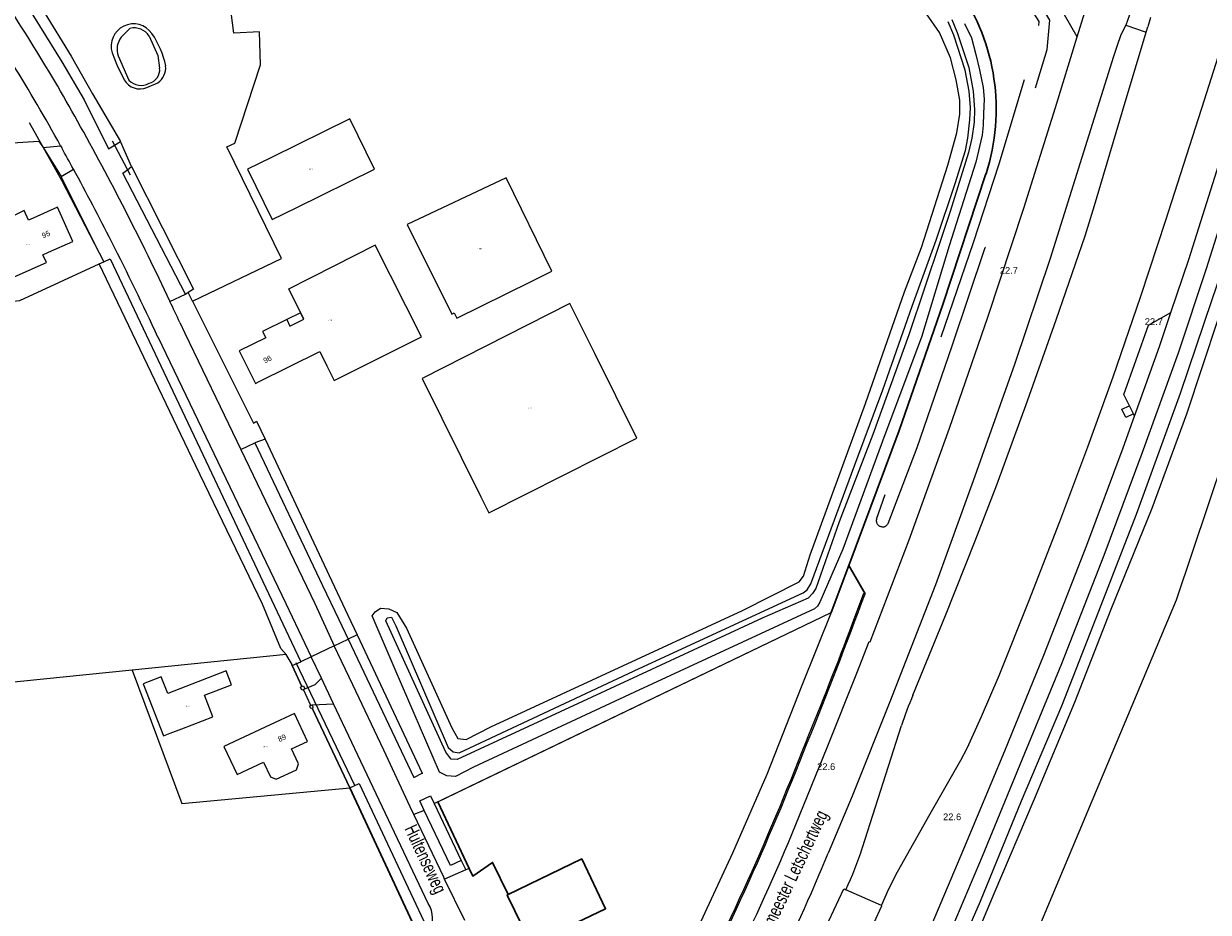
# Model space of a CAD drawing. Header units: metres. Extents: x 120324 to 133000, y 395500 to 402438.
# Tile 23 of 95: x 125785 to 126007, y 397692 to 397859. Entities that reach past the tile are written whole.
import ezdxf

# ---------------------------------------------------------------- set-up
doc = ezdxf.new("R2010")
doc.units = ezdxf.units.M
for name, pattern in [('DGN1', [76.057638, 0, -76.057638]), ('DGN2', [101.410184, 50.705092, -50.705092]), ('DGN3', [152.115276, 101.410184, -50.705092])]:
    doc.linetypes.add(name, pattern=pattern)
for name, color, linetype, lineweight, true_color in [('gg-afsc-hekwerk', 7, 'Continuous', 30, 0x00d228), ('gg-kntw-bovenkant insteek waterloop', 7, 'Continuous', 0, 0xa0a0ff), ('gg-kntw-greppel-droge sloot', 7, 'DGN2', 0, 0x00c8ff), ('gg-kwrk-duiker nz buis', 7, 'DGN2', 0, 0x969696), ('gg-kwrk-kunstwerk', 7, 'Continuous', 0, 0xd2d2d2), ('gt-grn-groengrens', 7, 'Continuous', 0, 0x96c800), ('gt-grn-weggrens', 7, 'Continuous', 0, 0x787878), ('gx-grn-maaiveld', 7, 'Continuous', 0, 0xb88d57), ('kenmerkpunt-x pandkandidaat', 7, 'Continuous', 0, 0xb88d57)]:
    doc.layers.add(name, color=color, linetype=linetype, lineweight=lineweight, true_color=true_color)
for name, color, linetype, lineweight in [('gg-anno-huisnummerreeks BGT', 7, 'Continuous', 13), ('gg-anno-openbare ruimte label', 7, 'Continuous', 13), ('gg-bbg-hoofdgebouw', 1, 'Continuous', 30), ('gg-bbg-luifel en loopbrug', 1, 'DGN2', 0), ('gg-knt-onverhard', 7, 'DGN3', 0), ('gg-knt-verharding', 7, 'Continuous', 0), ('gg-kntw-beschoeiing', 4, 'Continuous', 0), ('gt-anno-nummer hm paal', 7, 'Continuous', 0), ('gt-grn-vlakafsluiter', 6, 'DGN1', 0)]:
    doc.layers.add(name, color=color, linetype=linetype, lineweight=lineweight)
doc.styles.add('StyleArial', font='arial.ttf')
doc.styles.add('Styledgn001', font='dgn001.shx')

msp = doc.modelspace()

# ---------------------------------------------------------------- linework, layer by layer
at = {"layer": 'gg-afsc-hekwerk'}
for p, q in [((125939.62, 397757.07), (125936.33, 397748.28)), ((125942.68, 397751.8), (125939.62, 397757.07)), ((125859.12, 397687.66), (125846.18, 397715.44)), ((125868.53, 397700.33), (125862.65, 397712.84)), ((125868.53, 397700.33), (125862.65, 397712.84))]:
    msp.add_line(p, q, dxfattribs=at)
at = {"layer": 'gg-afsc-hekwerk', "flags": 128}
for points in [[(125939.62, 397757.07), (125949.1, 397782.39), (125957.25, 397805.99), (125965.33, 397830.48)], [(125875.85, 397695.45), (125872.93, 397701.49), (125869.19, 397698.92), (125868.53, 397700.33)], [(125875.85, 397695.45), (125872.93, 397701.49), (125869.19, 397698.92), (125868.53, 397700.33)]]:
    msp.add_lwpolyline(points, dxfattribs=at)
at = {"layer": 'gg-afsc-hekwerk'}
msp.add_arc((125927.7, 397842.61), 39.54, 342.1396, 34.3512, dxfattribs=at)
at = {"layer": 'gg-bbg-hoofdgebouw', "flags": 128}
for points in [[(125884.61, 397677.05), (125892.89, 397681.05), (125888.57, 397690.13), (125894.08, 397692.78), (125889.61, 397702.12), (125875.85, 397695.45)], [(125875.85, 397695.45), (125875.64, 397695.34), (125880.02, 397686.4)]]:
    msp.add_lwpolyline(points, dxfattribs=at)
at = {"layer": 'gg-bbg-luifel en loopbrug', "flags": 128}
for points in [[(125837.54, 397803.25), (125836.96, 397804.43), (125834.36, 397803.16)], [(125834.36, 397803.16), (125834.95, 397801.95), (125837.54, 397803.25)]]:
    msp.add_lwpolyline(points, dxfattribs=at)
at = {"layer": 'gg-knt-onverhard'}
for p, q in [((125867.93, 397700.07), (125863.94, 397698.33)), ((125868.53, 397700.33), (125867.93, 397700.07))]:
    msp.add_line(p, q, dxfattribs=at)
at = {"layer": 'gg-knt-verharding'}
for p, q in [((125992.47, 397860.94), (125991.53, 397858.3)), ((125996.15, 397859.73), (125995.65, 397858.01)), ((125995.35, 397857), (125995.65, 397858.01)), ((125992.96, 397785.48), (125992.23, 397787)), ((125993.16, 397785.08), (125992.96, 397785.48)), ((125840.86, 397735.96), (125838.94, 397740)), ((125843.12, 397731.21), (125840.86, 397735.96)), ((125839.14, 397731.02), (125843.12, 397731.21)), ((125860.87, 397693.77), (125843.12, 397731.21)), ((125942.19, 397704.3), (125949.51, 397727.14)), ((125867.73, 397690.59), (125863.94, 397698.33))]:
    msp.add_line(p, q, dxfattribs=at)
at = {"layer": 'gg-knt-verharding', "flags": 128}
for points in [[(125982.42, 397856.14), (125983.84, 397860.75), (125984.09, 397862.76)], [(125991.53, 397858.3), (125990.57, 397856.53), (125989.82, 397854.3), (125989.22, 397852.44)], [(125929.74, 397708.58), (125935.59, 397722.99), (125941.16, 397736.9), (125943.45, 397742.86), (125943.61, 397742.82), (125950.93, 397761.88), (125958.48, 397782.84), (125965.68, 397803.59), (125972.44, 397824.01), (125978.36, 397842.89), (125982.42, 397856.14)], [(125951.65, 397732.78), (125957.75, 397747.73), (125963.3, 397761.74), (125967.35, 397772.2), (125973.1, 397787.94), (125978.46, 397803.1), (125983.88, 397818.87), (125985.65, 397824.56), (125990.9, 397842.2), (125995.35, 397857)], [(125989.22, 397852.44), (125977.38, 397814.59), (125970.68, 397794.76), (125962.95, 397772.93), (125955.88, 397753.47), (125947.32, 397731.55), (125940.27, 397713.87), (125935.8, 397703.2)], [(125945.77, 397693.39), (125947.14, 397696.52), (125948.78, 397699.71), (125954.87, 397710.56), (125960.6, 397720.6), (125961.8, 397722.86), (125964.52, 397728.82), (125967.77, 397736.51), (125973.33, 397750.41), (125979.14, 397765.31), (125984.42, 397779.34), (125989.17, 397792.43), (125994.33, 397807.55), (125999.04, 397821.79), (126006.26, 397844.32), (126008.84, 397852.41)], [(125999.98, 397804.48), (126003.32, 397814.4), (126008.21, 397829.86), (126011.45, 397840.18), (126014.7, 397850.41)], [(125932.5, 397636.46), (125933.05, 397637.38), (125941, 397651.94), (125949.97, 397669.44), (125957.79, 397686.42), (125964.65, 397702.66), (125972.2, 397720.86), (125979.53, 397738.74), (125987.48, 397759.03), (125994.61, 397778.14), (126001.36, 397796.92), (126006.63, 397812.76), (126011.59, 397828.35), (126012.33, 397830.75)], [(125992.23, 397787), (125991.18, 397789.15), (125995.75, 397802.09), (125999.98, 397804.48)], [(125993.16, 397785.08), (125997.84, 397798.12), (125999.98, 397804.48)], [(125929.34, 397638.26), (125930, 397639.36), (125937.72, 397653.47), (125946.88, 397671.63), (125954.57, 397688.37), (125961.18, 397704), (125968.86, 397722.36), (125976.18, 397740.27), (125984.21, 397760.92), (125991.02, 397779.14), (125993.16, 397785.08)], [(125992.96, 397785.48), (125991.54, 397784.79), (125990.77, 397786.35), (125992.23, 397787)], [(125858.18, 397710.44), (125857.48, 397711.91), (125852.57, 397722.49), (125846.77, 397734.72), (125843.24, 397742.05)], [(125837.73, 397733.98), (125839.71, 397734.79), (125840.86, 397735.96)], [(125863.94, 397698.33), (125863.76, 397698.7), (125858.18, 397710.44)], [(125929.39, 397677.01), (125935.87, 397690.53), (125938.71, 397696.52), (125939.07, 397696.34)], [(125932.61, 397665.71), (125938.62, 397677.73), (125945.85, 397693.34), (125945.77, 397693.39)]]:
    msp.add_lwpolyline(points, dxfattribs=at)
at = {"layer": 'gg-knt-verharding'}
for centre, radius, start, end in [((126000.9, 397710.87), 53.9, 156.0172, 162.4303), ((125554.56, 397863.06), 405.74, 333.4835, 337.6202), ((125542.79, 397866.97), 425.76, 333.9042, 337.3783), ((125885.52, 397721.92), 59.35, 334.4769, 342.739), ((125855.93, 397690.78), 5.77, 335.3813, 31.1633)]:
    msp.add_arc(centre, radius, start, end, dxfattribs=at)
at = {"layer": 'gg-kntw-beschoeiing'}
for p, q in [((125861.97, 397712.52), (125936.33, 397748.28)), ((125835.17, 397738.87), (125835.39, 397738.38)), ((125835.39, 397738.38), (125837.21, 397734.42)), ((125839.12, 397730.4), (125846.18, 397715.44))]:
    msp.add_line(p, q, dxfattribs=at)
at = {"layer": 'gg-kntw-bovenkant insteek waterloop'}
for p, q in [((125861.3, 397713.93), (125861.97, 397712.52)), ((125861.97, 397712.52), (125867.02, 397701.86))]:
    msp.add_line(p, q, dxfattribs=at)
at = {"layer": 'gg-kntw-bovenkant insteek waterloop', "flags": 128}
for points in [[(126012.8, 397821.95), (126007.61, 397806.87), (126001.69, 397789.29), (125993.44, 397766.62), (125986.41, 397748.45), (125979.45, 397730.72), (125971.92, 397712.97), (125964.22, 397694.16), (125956.6, 397676.75), (125947.58, 397658.14), (125938.96, 397641.92), (125938.82, 397639.87), (125939.44, 397639.53)], [(125939.44, 397639.53), (125940.56, 397640.68), (125944.54, 397648.04), (125951.58, 397661.92), (125959.49, 397678.13), (125966.87, 397695.65), (125974.4, 397713.36), (125981.97, 397731.47), (125988.77, 397748.94), (125996.46, 397767.82), (126002.95, 397785.53), (126008.82, 397803.23), (126014.99, 397821.45)], [(125845.84, 397743.29), (125858.15, 397717.37), (125859.72, 397718.17)], [(125846.18, 397715.44), (125847.95, 397716.24), (125860.99, 397688.5), (125859.12, 397687.66)], [(125860.12, 397711.22), (125859.29, 397712.98), (125861.3, 397713.93)], [(125867.02, 397701.86), (125865.01, 397700.91), (125860.12, 397711.22)]]:
    msp.add_lwpolyline(points, dxfattribs=at)
at = {"layer": 'gg-kntw-greppel-droge sloot'}
for p, q in [((125944.83, 397765.76), (125946.43, 397770.4)), ((125947, 397764.99), (125948.5, 397768.88))]:
    msp.add_line(p, q, dxfattribs=at)
at = {"layer": 'gg-kntw-greppel-droge sloot', "flags": 128}
for points in [[(125937.13, 397881.78), (125939.17, 397881.24), (125948.42, 397877.23), (125955.6, 397872.87), (125957.87, 397876.2), (125967.14, 397871.55), (125975.26, 397858.99), (125974.88, 397854.57), (125972.5, 397848.1)], [(125974.62, 397846.56), (125976.8, 397853.74), (125977.26, 397859.27), (125972.51, 397867.27), (125973.93, 397867.55)], [(125972.5, 397848.1), (125967.76, 397832.27), (125962.9, 397817.51), (125956.55, 397798.89), (125950.6, 397781.9), (125946.43, 397770.4)], [(125948.5, 397768.88), (125952.41, 397779.19), (125958.99, 397798.26), (125965.19, 397816.66), (125970.71, 397833.71), (125974.62, 397846.56)]]:
    msp.add_lwpolyline(points, dxfattribs=at)
at = {"layer": 'gg-kntw-greppel-droge sloot'}
for centre, radius, start, end in [((125945.91, 397765.48), 1.12, 165.4821, 254.3252), ((125945.99, 397765.45), 1.11, 250.3449, 335.6537)]:
    msp.add_arc(centre, radius, start, end, dxfattribs=at)
at = {"layer": 'gg-kwrk-duiker nz buis'}
for p, q in [((125801.66, 397836.63), (125805.03, 397830.3)), ((125847.1, 397715.86), (125836.1, 397738.87))]:
    msp.add_line(p, q, dxfattribs=at)
at = {"layer": 'gg-kwrk-duiker nz buis', "flags": 128}
msp.add_lwpolyline([(125786.11, 397840.05), (125792.15, 397829.27), (125800.11, 397814)], dxfattribs=at)
at = {"layer": 'gg-kwrk-kunstwerk', "flags": 128}
msp.add_lwpolyline([(125940.32, 397746.25), (125942.46, 397751.89), (125942.68, 397751.8)], dxfattribs=at)
at = {"layer": 'gg-kwrk-kunstwerk'}
for centre, radius, start, end in [((125036.2, 398087.02), 966.48, 337.92939, 339.70528), ((125209.36, 398019.58), 780.4, 337.74072, 339.49768), ((125370.78, 397944.26), 602.54, 335.70932, 338.5552), ((125371.49, 397943.96), 602.04, 335.70762, 338.55711), ((125406.94, 397932.87), 564.91, 332.2077, 335.2529), ((125409.47, 397931.62), 562.36, 332.2006, 335.2613)]:
    msp.add_arc(centre, radius, start, end, dxfattribs=at)
at = {"layer": 'gt-grn-groengrens'}
for p, q in [((125991.53, 397858.3), (125995.35, 397857)), ((125860.12, 397711.22), (125858.18, 397710.44)), ((125867.02, 397701.86), (125867.93, 397700.07))]:
    msp.add_line(p, q, dxfattribs=at)
at = {"layer": 'gt-grn-groengrens', "flags": 128}
for points in [[(125982.42, 397856.14), (125977.91, 397864.02), (125976.38, 397871.66)], [(126025.01, 397822.21), (126000.93, 397750.6), (125972.32, 397682.27), (125959.49, 397654.54)]]:
    msp.add_lwpolyline(points, dxfattribs=at)
at = {"layer": 'gt-grn-vlakafsluiter'}
for p, q in [((125859.72, 397718.17), (125861.3, 397713.93)), ((125861.97, 397712.52), (125862.65, 397712.84))]:
    msp.add_line(p, q, dxfattribs=at)
at = {"layer": 'gt-grn-weggrens'}
msp.add_line((125945.77, 397693.39), (125939.07, 397696.34), dxfattribs=at)
at = {"layer": 'gx-grn-maaiveld'}
for p, q in [((125803.36, 397856.07), (125804.98, 397857.7)), ((125802.76, 397852.56), (125804.81, 397848.02)), ((125808.17, 397846.65), (125810.23, 397847.51)), ((125805.31, 397831.82), (125803.23, 397836.52)), ((125788.75, 397835.4), (125792, 397835.72)), ((125788.75, 397835.4), (125792.11, 397829.97)), ((125792, 397835.72), (125792.21, 397835.34)), ((125792.11, 397829.97), (125794.41, 397831.34)), ((125800.11, 397814), (125792.11, 397829.97)), ((125799.24, 397813.59), (125800.11, 397814)), ((125812.49, 397806.58), (125815.38, 397807.93)), ((125816.7, 397806.6), (125815.88, 397808.24)), ((125830.31, 397780.74), (125828.37, 397780.06)), ((125825.77, 397778.81), (125828.37, 397780.06)), ((125939.62, 397757.07), (125936.33, 397748.28)), ((125862.65, 397712.84), (125936.33, 397748.28)), ((125843.24, 397742.05), (125845.84, 397743.29)), ((125847.53, 397744.1), (125845.84, 397743.29)), ((125847.53, 397744.1), (125859.72, 397718.17)), ((125843.24, 397742.05), (125838.94, 397740)), ((125834.25, 397740.43), (125805.42, 397737.49)), ((125835.39, 397738.38), (125836.98, 397739.07)), ((125837.21, 397734.42), (125835.39, 397738.38)), ((125838.94, 397740), (125836.98, 397739.07)), ((125805.42, 397737.49), (125750.71, 397731.91)), ((125837.47, 397733.86), (125837.73, 397733.98)), ((125838.88, 397730.9), (125837.47, 397733.86)), ((125838.88, 397730.9), (125839.14, 397731.02)), ((125846.18, 397715.44), (125839.12, 397730.4))]:
    msp.add_line(p, q, dxfattribs=at)
at = {"layer": 'gx-grn-maaiveld', "flags": 128}
for points in [[(125816.7, 397806.6), (125833.38, 397814.61), (125823.11, 397835.5), (125824.65, 397836.18), (125829.44, 397850.91), (125829.27, 397857.07), (125824.48, 397856.81), (125821.23, 397881.98), (125819.77, 397908.08), (125819.68, 397911.25), (125822.25, 397921.18)], [(125757.88, 397904.56), (125756.57, 397904.99), (125755.21, 397904.92), (125754.88, 397903.89), (125754.62, 397903.09), (125767.28, 397887.06), (125780.63, 397869.48), (125783.88, 397864.99), (125792.26, 397851.42), (125796.41, 397844.35), (125800.97, 397835.13), (125802.09, 397835.82), (125803.23, 397836.52)], [(125757.88, 397904.56), (125763.41, 397896.81), (125773.07, 397884.99), (125779.95, 397874.39), (125785.55, 397866.31), (125793.99, 397852.48), (125797.99, 397845.42), (125803.23, 397836.52)], [(125959.89, 397838.15), (125960.42, 397841.66), (125960.42, 397844.29), (125959.76, 397848.06), (125958.7, 397852.21), (125956.62, 397856.93), (125954.18, 397860.44)], [(125961.3, 397858.65), (125962.61, 397855.91), (125963.46, 397852.81), (125964.14, 397849.96), (125964.78, 397846.62), (125964.98, 397844.47), (125964.85, 397841.75), (125964.8, 397839.57), (125964.61, 397837.73), (125963.46, 397832.66), (125958.43, 397816.97), (125953.28, 397799.88), (125946.37, 397781.56), (125938.53, 397760.13), (125934.22, 397750.23), (125933.76, 397749.48), (125933.18, 397748.98), (125899.47, 397733.35), (125869.34, 397719.29), (125865.98, 397717.56), (125864.33, 397717.72), (125862.95, 397718.41), (125854.67, 397737.61), (125850.34, 397747.67), (125850.92, 397748.42), (125851.92, 397749.13), (125853.5, 397748.95), (125854.96, 397748.29), (125856.81, 397745.33), (125865.31, 397726.67), (125866.41, 397724.68), (125867.99, 397724.53), (125872.58, 397726.89), (125919.72, 397748.66), (125930.37, 397754.05), (125931.15, 397755.12), (125932.38, 397759.12), (125942.78, 397787.47), (125950.04, 397808.39), (125953.23, 397816.64), (125958.2, 397832.08), (125959.89, 397838.15)], [(125958.92, 397859.4), (125959.94, 397856.91), (125962.1, 397850.37), (125962.92, 397845.94), (125963.16, 397842.49), (125963.09, 397840.16), (125962.67, 397837.16), (125962.06, 397834.47), (125958.62, 397823.42), (125956.73, 397817.78), (125950.87, 397800.28), (125944.13, 397781.62), (125937.86, 397765.27), (125933.43, 397752.79), (125932.81, 397751.88), (125932, 397750.99), (125923.38, 397747.2), (125889.78, 397731.62), (125866.27, 397720.75), (125865.14, 397720.84), (125864.93, 397721.11), (125864.14, 397722.12), (125852.91, 397746.74), (125853.2, 397747.29), (125854, 397747.41), (125854.78, 397745.82), (125864.59, 397722.98), (125865.53, 397722.2), (125866.65, 397722), (125900.36, 397737.77), (125931.07, 397751.95), (125931.82, 397752.51), (125932.55, 397753.69), (125940.78, 397775.96), (125945.98, 397789.99), (125951.5, 397805.66), (125955.97, 397818.01), (125959.54, 397828.66), (125961.48, 397834.83)], [(125961.48, 397834.83), (125961.96, 397837.13), (125962.28, 397840.56), (125962.45, 397842.88), (125962.16, 397845.93), (125961.46, 397849.91), (125959.3, 397856.42), (125958.27, 397858.94)], [(125808.58, 397856.24), (125810.21, 397852.65), (125810.55, 397850.25)], [(125801.65, 397853.14), (125802.54, 397850.91), (125803.91, 397848.09)], [(125831.65, 397821.89), (125836.15, 397824.09), (125850.82, 397831.31), (125846.16, 397840.78), (125831.49, 397833.55), (125827.01, 397831.36), (125831.65, 397821.89)], [(125726.57, 397832.69), (125787.91, 397836.61), (125788.75, 397835.4)], [(125815.38, 397807.93), (125803.68, 397830.58), (125804.53, 397831.23), (125805.31, 397831.82)], [(125805.31, 397831.82), (125816.9, 397808.85), (125815.88, 397808.24)], [(125865.74, 397804.4), (125866.24, 397803.41), (125880.16, 397810.31), (125884.02, 397812.21), (125875.45, 397829.73), (125856.93, 397820.95), (125865.26, 397804.16), (125865.74, 397804.4)], [(125939.62, 397757.07), (125949.1, 397782.39), (125957.25, 397805.99), (125965.33, 397830.48)], [(125785.21, 397823.57), (125777.43, 397819.77), (125778.09, 397818.29), (125780.94, 397811.87), (125781.59, 397810.4), (125789.35, 397813.86), (125788.7, 397815.32), (125789.71, 397815.77), (125794.28, 397817.8), (125791.44, 397824.21), (125786.87, 397822.18), (125786.02, 397821.8), (125785.21, 397823.57)], [(125750.86, 397818.57), (125754.28, 397818.8), (125757.24, 397804.11), (125784.36, 397806.72), (125799.24, 397813.59)], [(125834.36, 397803.16), (125829.82, 397800.95), (125830.44, 397799.73), (125825.45, 397797.29), (125828.48, 397791.2), (125829.08, 397791.5), (125840.57, 397797.2), (125841.9, 397794.52), (125843.27, 397791.78), (125859.57, 397799.92), (125850.9, 397817.08), (125839.25, 397811.15), (125836.63, 397809.86)], [(125800.11, 397814), (125801.27, 397814.53), (125819.18, 397776.73), (125835.24, 397742.73), (125836.98, 397739.07)], [(125834.25, 397740.43), (125833.27, 397741.57), (125829.79, 397749.87), (125817.31, 397775.78), (125799.24, 397813.59)], [(125837.54, 397803.25), (125834.76, 397808.95), (125836.63, 397809.86)], [(125815.38, 397807.93), (125815.74, 397808.15), (125815.88, 397808.24)], [(125816.7, 397806.6), (125828.15, 397783.74), (125828.72, 397784.11), (125830.31, 397780.74)], [(125859.7, 397792.14), (125870.74, 397769.96), (125872.23, 397766.97), (125899.94, 397780.97), (125892.06, 397796.79), (125887.4, 397806.15), (125859.7, 397792.14)], [(125814.34, 397802.59), (125815.27, 397800.64), (125821.88, 397786.91), (125825.77, 397778.81)], [(125810.22, 397799.9), (125834.18, 397750), (125838.94, 397740)], [(125830.31, 397780.74), (125842.81, 397754.15), (125845.8, 397747.79), (125847.53, 397744.1)], [(125825.77, 397778.81), (125839.63, 397750), (125843.24, 397742.05)], [(125828.37, 397780.06), (125841.05, 397753.37), (125844.09, 397746.97), (125845.84, 397743.29)], [(125936.33, 397748.28), (125930.83, 397734.59), (125924.29, 397717.93), (125917.88, 397703.23), (125910.69, 397687.75), (125905.32, 397675.85), (125903.57, 397673.27)], [(125835.39, 397738.38), (125835.17, 397738.87), (125834.25, 397740.43)], [(125805.42, 397737.49), (125814.69, 397712.52), (125846.18, 397715.44)], [(125820.5, 397728.76), (125818.95, 397732.79), (125824.04, 397734.76), (125823.03, 397737.37), (125812.06, 397733.14), (125810.86, 397736.25), (125807.49, 397734.95), (125811.26, 397725.19), (125812.55, 397725.69), (125814.71, 397726.52), (125820.5, 397728.76)], [(125837.47, 397733.86), (125837.17, 397733.74), (125836.93, 397734.3), (125837.21, 397734.42)], [(125837.21, 397734.42), (125837.48, 397734.54), (125837.73, 397733.98)], [(125839.12, 397730.4), (125838.87, 397730.28), (125838.63, 397730.78), (125838.88, 397730.9)], [(125839.12, 397730.4), (125839.38, 397730.52), (125839.14, 397731.02)], [(125835.79, 397729.37), (125831.27, 397727.25), (125822.6, 397723.18), (125825.07, 397717.94), (125830.01, 397720.26), (125831.29, 397717.5), (125832.38, 397717.08), (125836.16, 397718.83), (125836.57, 397719.95), (125835.26, 397722.73), (125838.26, 397724.13), (125835.79, 397729.37)]]:
    msp.add_lwpolyline(points, dxfattribs=at)
at = {"layer": 'gx-grn-maaiveld'}
for centre, radius, start, end in [((125525.57, 397691.86), 307.78, 28.8384, 35.265), ((125927.7, 397842.61), 39.54, 342.1396, 34.3512), ((125805.67, 397854.35), 4.2, 34.9438, 196.7287), ((125806.41, 397853.74), 3.84, 142.7085, 197.9225), ((125805.81, 397854.57), 3.23, 31.1064, 104.8244), ((125795.51, 397847.42), 16.5, 11.3751, 34.4405), ((125428.74, 397633.76), 415.64, 29.0733, 31.5173), ((125807.99, 397849.94), 2.58, 283.2745, 6.9542), ((125808.08, 397850.41), 3.61, 306.4443, 4.2052), ((125806.83, 397849.7), 3.33, 208.9061, 293.8773), ((125807.07, 397850.11), 3.08, 222.6611, 299.264), ((125331.71, 397581.3), 530.94, 25.1071, 29.2001), ((125308.54, 397567.03), 553.11, 28.5463, 29.0192), ((125318.52, 397572.4), 541.78, 26.9311, 28.5511), ((125317.52, 397571.85), 542.92, 24.8367, 26.935), ((125380.05, 397603.67), 477.67, 24.61, 25.137)]:
    msp.add_arc(centre, radius, start, end, dxfattribs=at)

# ---------------------------------------------------------------- texts
at = {"layer": 'gg-anno-huisnummerreeks BGT', "char_height": 1, "attachment_point": 8, "line_spacing_factor": 0.8, "style": 'StyleArial'}
for s, insert, rotation in [('{\\C256;95}', (125789.47, 397818.65), 23.8), ('{\\C256;96}', (125830.98, 397795.26), 26.4), ('{\\C256;89}', (125833.69, 397724.32), 25.2)]:
    msp.add_mtext(s, dxfattribs=dict(at, insert=insert, rotation=rotation))
at = {"layer": 'gg-anno-openbare ruimte label', "char_height": 2.5, "attachment_point": 5, "line_spacing_factor": 0.8, "style": 'StyleArial'}
for s, insert, rotation in [('{\\W0.68;\\C256;Burgemeester Letschertweg}', (125928.61, 397697.45), 64.5), ('{\\W0.68;\\C256;Hultenseweg}', (125860.05, 397701.94), 295)]:
    msp.add_mtext(s, dxfattribs=dict(at, insert=insert, rotation=rotation))
at = {"layer": 'gt-anno-nummer hm paal', "char_height": 1.25, "attachment_point": 7, "line_spacing_factor": 0.8, "style": 'StyleArial'}
for s, insert in [('{\\C256;22.7}', (125967.92, 397811.75)), ('{\\C256;22.7}', (125995.07, 397802.16)), ('{\\C256;22.6}', (125933.7, 397718.77)), ('{\\C256;22.6}', (125957.29, 397709.37))]:
    msp.add_mtext(s, dxfattribs=dict(at, insert=insert))
at = {"layer": 'kenmerkpunt-x pandkandidaat', "linetype": 'Continuous', "lineweight": 0, "char_height": 0.2, "attachment_point": 5, "line_spacing_factor": 0.8, "style": 'Styledgn001'}
for insert in [(125838.92, 397831.33), (125785.86, 397817.23), (125870.48, 397816.44), (125842.51, 397803.06), (125879.82, 397786.56), (125815.76, 397730.75), (125830.43, 397723.11)]:
    msp.add_mtext('{\\Fdgn000|c0;\\C33;PNDK}', dxfattribs=dict(at, insert=insert))

doc.saveas('drawing.dxf')
